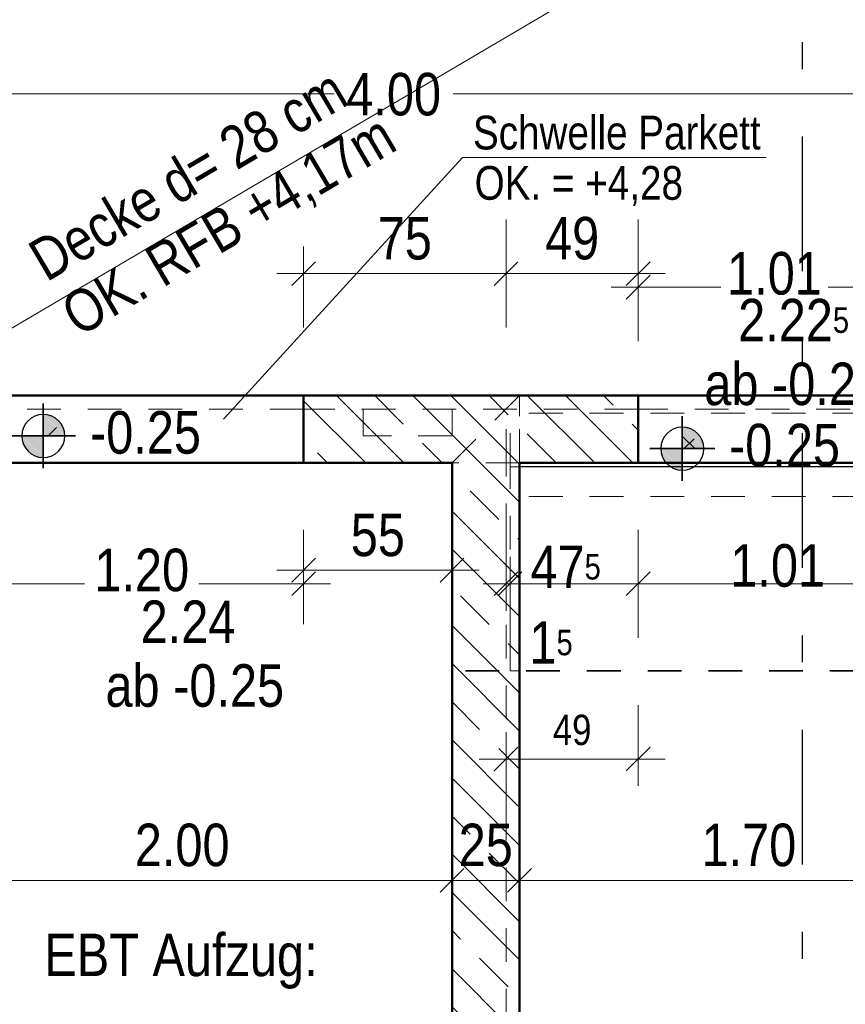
# Model space of a CAD drawing. Header units: millimetres. Extents: x 0 to 102, y -15 to 47.
# Tile 12 of 103: x 9.26 to 12.32, y 14.89 to 18.54. Entities that reach past the tile are written whole.
import ezdxf

# ---------------------------------------------------------------- set-up
doc = ezdxf.new("R2010")
doc.units = ezdxf.units.MM
for name, pattern in [('DASHDOT', [1, 0.5, -0.25, 0, -0.25]), ('DASHDOTX2', [2, 1, -0.5, 0, -0.5]), ('HIDDEN', [0.375, 0.25, -0.125])]:
    doc.linetypes.add(name, pattern=pattern)
doc.layers.add('Achsen', color=7, linetype='Continuous', lineweight=20)
doc.styles.add('Arial Narrow', font='ARIALN.TTF')
doc.dimstyles.new('Arch_Strakon_dimstyle', dxfattribs={"dimtxt": 15.75, "dimasz": 1, "dimexe": 1.25, "dimexo": 0.0625, "dimgap": 1, "dimtad": 0, "dimzin": 12, "dimdsep": 46, "dimtxsty": 'Arial Narrow', "dimblk": 'Arrowhead_Tick', "dimsah": 1, "dimcen": 0, "dimse1": 1, "dimse2": 1, "dimclrd": 6, "dimclrt": 2, "dimazin": 0, "dimtfac": 1, "dimtdec": 4, "dimtmove": 0, "dimatfit": 3, "dimldrblk": 'NONE', "dimfxl": 1, "dimtvp": 1, "dimtolj": 1, "dimtzin": 0, "dimlwd": 13, "dimarcsym": 2})
pattern_1 = [(45, (0, 0), (-0.0707107, 0.0707107), []), (135, (0, 0), (-0.0707107, -0.0707107), [])]
pattern_2 = [(135, (0, 0), (-0.212132, -0.212132), []), (135, (-0.0707, -0.0707), (-0.212132, -0.212132), []), (135, (-0.14142, -0.14142), (-0.212132, -0.212132), [0.15, -0.1])]

# ---------------------------------------------------------------- blocks, each defined once
blk = doc.blocks.new('Arrowhead_Tick')
at = {"color": 0, "linetype": 'Continuous', "lineweight": -2}
for p, q in [((0, 20), (0, -10)), ((-1, 0), (0, 0)), ((10, 0), (0, 0))]:
    blk.add_line(p, q, dxfattribs=at)
at = {"color": 2, "linetype": 'Continuous', "lineweight": 35}
blk.add_line((4.42, 4.42), (-4.42, -4.42), dxfattribs=at)
blk = doc.blocks.new('*D277')
at = {"layer": 'Achsen', "color": 6, "linetype": 'Continuous', "lineweight": 13}
blk.add_line((10.3182, 16.5), (10.8481, 16.5), dxfattribs=at)
at = {"layer": 'Defpoints', "color": 0}
for p in [(10.3082, 16.8979), (10.8581, 16.8979), (10.8581, 16.5)]:
    blk.add_point(p, dxfattribs=at)
at = {"layer": 'Achsen', "color": 6, "lineweight": 13, "xscale": 0.01, "yscale": 0.01, "zscale": 0.01}
blk.add_blockref('Arrowhead_Tick', (10.8581, 16.5), dxfattribs=at)
at = {"layer": 'Achsen', "color": 6, "lineweight": 13, "xscale": 0.01, "yscale": 0.01, "zscale": 0.01, "rotation": 180}
blk.add_blockref('Arrowhead_Tick', (10.3082, 16.5), dxfattribs=at)
at = {"layer": 'Achsen', "color": 2, "lineweight": 35, "insert": (10.5831, 16.6301), "char_height": 0.1575, "attachment_point": 5, "style": 'Arial Narrow'}
blk.add_mtext('\\A1;55', dxfattribs=at)
blk = doc.blocks.new('_None')
blk = doc.blocks.new('*D278')
at = {"layer": 'Achsen', "color": 6, "linetype": 'Continuous', "lineweight": 13}
blk.add_line((11.0831, 16.45), (11.5381, 16.45), dxfattribs=at)
at = {"layer": 'Defpoints', "color": 0}
for p in [(11.0731, 16.8829), (11.5481, 16.8979), (11.5481, 16.45)]:
    blk.add_point(p, dxfattribs=at)
at = {"layer": 'Achsen', "color": 6, "lineweight": 13, "xscale": 0.01, "yscale": 0.01, "zscale": 0.01}
blk.add_blockref('Arrowhead_Tick', (11.5481, 16.45), dxfattribs=at)
at = {"layer": 'Achsen', "color": 6, "lineweight": 13, "xscale": 0.01, "yscale": 0.01, "zscale": 0.01, "rotation": 180}
blk.add_blockref('Arrowhead_Tick', (11.0731, 16.45), dxfattribs=at)
at = {"layer": 'Achsen', "color": 2, "lineweight": 35, "insert": (11.2791, 16.5123), "char_height": 0.1575, "attachment_point": 5, "style": 'Arial Narrow'}
blk.add_mtext('\\A1;47{\\A1;\\H.6x;\\S5;}', dxfattribs=at)
blk = doc.blocks.new('*D489')
at = {"color": 6, "linetype": 'Continuous', "lineweight": 13}
for p, q in [((8.8682, 18.266), (10.4215, 18.266)), ((12.8482, 18.266), (10.8619, 18.266))]:
    blk.add_line(p, q, dxfattribs=at)
at = {"layer": 'Defpoints', "color": 0}
for p in [(8.8582, 19.2829), (12.8582, 19.2829), (12.8582, 18.266)]:
    blk.add_point(p, dxfattribs=at)
at = {"color": 6, "lineweight": 13, "xscale": 0.01, "yscale": 0.01, "zscale": 0.01}
blk.add_blockref('Arrowhead_Tick', (12.8582, 18.266), dxfattribs=at)
at = {"color": 6, "lineweight": 13, "xscale": 0.01, "yscale": 0.01, "zscale": 0.01, "rotation": 180}
blk.add_blockref('Arrowhead_Tick', (8.8582, 18.266), dxfattribs=at)
at = {"color": 2, "lineweight": 35, "insert": (10.6417, 18.2642), "char_height": 0.1575, "attachment_point": 5, "style": 'Arial Narrow'}
blk.add_mtext('\\A1;4.00', dxfattribs=at)
blk = doc.blocks.new('*D552')
at = {"color": 6, "linetype": 'Continuous', "lineweight": 13}
blk.add_line((10.3182, 17.6), (11.0481, 17.6), dxfattribs=at)
at = {"layer": 'Defpoints', "color": 0}
for p in [(11.0581, 17.6), (10.3082, 17.0979), (11.0581, 17.0979)]:
    blk.add_point(p, dxfattribs=at)
at = {"color": 6, "lineweight": 13, "xscale": 0.01, "yscale": 0.01, "zscale": 0.01}
blk.add_blockref('Arrowhead_Tick', (11.0581, 17.6), dxfattribs=at)
at = {"color": 6, "lineweight": 13, "xscale": 0.01, "yscale": 0.01, "zscale": 0.01, "rotation": 180}
blk.add_blockref('Arrowhead_Tick', (10.3082, 17.6), dxfattribs=at)
at = {"color": 2, "lineweight": 35, "insert": (10.6831, 17.7301), "char_height": 0.1575, "attachment_point": 5, "style": 'Arial Narrow'}
blk.add_mtext('\\A1;75', dxfattribs=at)
blk = doc.blocks.new('*D553')
at = {"color": 6, "linetype": 'Continuous', "lineweight": 13}
blk.add_line((11.0681, 17.6), (11.5381, 17.6), dxfattribs=at)
at = {"layer": 'Defpoints', "color": 0}
for p in [(11.5481, 17.6), (11.0581, 17.0979), (11.5481, 17.0979)]:
    blk.add_point(p, dxfattribs=at)
at = {"color": 6, "lineweight": 13, "xscale": 0.01, "yscale": 0.01, "zscale": 0.01}
blk.add_blockref('Arrowhead_Tick', (11.5481, 17.6), dxfattribs=at)
at = {"color": 6, "lineweight": 13, "xscale": 0.01, "yscale": 0.01, "zscale": 0.01, "rotation": 180}
blk.add_blockref('Arrowhead_Tick', (11.0581, 17.6), dxfattribs=at)
at = {"color": 2, "lineweight": 35, "insert": (11.3031, 17.7304), "char_height": 0.1575, "attachment_point": 5, "style": 'Arial Narrow'}
blk.add_mtext('\\A1;49', dxfattribs=at)
blk = doc.blocks.new('*D555')
at = {"layer": 'Achsen', "color": 6, "linetype": 'Continuous', "lineweight": 13}
for p, q in [((11.0481, 16.45), (11.0381, 16.45)), ((11.0581, 16.45), (11.0731, 16.45)), ((11.0831, 16.45), (11.0931, 16.45))]:
    blk.add_line(p, q, dxfattribs=at)
at = {"layer": 'Defpoints', "color": 0}
for p in [(11.0581, 16.8979), (11.0731, 16.8829), (11.0731, 16.45)]:
    blk.add_point(p, dxfattribs=at)
at = {"layer": 'Achsen', "color": 6, "lineweight": 13, "xscale": 0.01, "yscale": 0.01, "zscale": 0.01}
blk.add_blockref('Arrowhead_Tick', (11.0581, 16.45), dxfattribs=at)
at = {"layer": 'Achsen', "color": 6, "lineweight": 13, "xscale": 0.01, "yscale": 0.01, "zscale": 0.01, "rotation": 180}
blk.add_blockref('Arrowhead_Tick', (11.0731, 16.45), dxfattribs=at)
at = {"layer": 'Achsen', "color": 2, "lineweight": 35, "insert": (11.2251, 16.2315), "char_height": 0.1575, "attachment_point": 5, "style": 'Arial Narrow'}
blk.add_mtext('\\A1;1{\\A1;\\H.6x;\\S5;}', dxfattribs=at)
blk = doc.blocks.new('*D738')
at = {"layer": 'Achsen', "color": 6, "linetype": 'Continuous', "lineweight": 13}
blk.add_line((11.0681, 15.8), (11.5381, 15.8), dxfattribs=at)
at = {"layer": 'Defpoints', "color": 0}
for p in [(11.0581, 16.8979), (11.5481, 16.8979), (11.5481, 15.8)]:
    blk.add_point(p, dxfattribs=at)
at = {"layer": 'Achsen', "color": 6, "lineweight": 13, "xscale": 0.01, "yscale": 0.01, "zscale": 0.01}
blk.add_blockref('Arrowhead_Tick', (11.5481, 15.8), dxfattribs=at)
at = {"layer": 'Achsen', "color": 6, "lineweight": 13, "xscale": 0.01, "yscale": 0.01, "zscale": 0.01, "rotation": 180}
blk.add_blockref('Arrowhead_Tick', (11.0581, 15.8), dxfattribs=at)
at = {"layer": 'Achsen', "color": 3, "lineweight": 25, "insert": (11.3031, 15.9074), "char_height": 0.1125, "attachment_point": 5, "style": 'Arial Narrow'}
blk.add_mtext('\\A1;49', dxfattribs=at)
blk = doc.blocks.new('*D761')
at = {"layer": 'Achsen', "color": 6, "linetype": 'Continuous', "lineweight": 13}
blk.add_line((11.5581, 16.45), (12.5481, 16.45), dxfattribs=at)
at = {"layer": 'Defpoints', "color": 0}
for p in [(11.5481, 16.8979), (12.5581, 16.8979), (12.5581, 16.45)]:
    blk.add_point(p, dxfattribs=at)
at = {"layer": 'Achsen', "color": 6, "lineweight": 13, "xscale": 0.01, "yscale": 0.01, "zscale": 0.01}
blk.add_blockref('Arrowhead_Tick', (12.5581, 16.45), dxfattribs=at)
at = {"layer": 'Achsen', "color": 6, "lineweight": 13, "xscale": 0.01, "yscale": 0.01, "zscale": 0.01, "rotation": 180}
blk.add_blockref('Arrowhead_Tick', (11.5481, 16.45), dxfattribs=at)
at = {"layer": 'Achsen', "color": 2, "lineweight": 35, "insert": (12.065, 16.5165), "char_height": 0.1575, "attachment_point": 5, "style": 'Arial Narrow'}
blk.add_mtext('\\A1;1.01', dxfattribs=at)
blk = doc.blocks.new('*D762')
at = {"layer": 'Achsen', "color": 6, "linetype": 'Continuous', "lineweight": 13}
for p, q in [((9.1182, 16.45), (9.4966, 16.45)), ((10.2982, 16.45), (9.9197, 16.45))]:
    blk.add_line(p, q, dxfattribs=at)
at = {"layer": 'Defpoints', "color": 0}
for p in [(9.1082, 16.8979), (10.3082, 16.8979), (10.3082, 16.45)]:
    blk.add_point(p, dxfattribs=at)
at = {"layer": 'Achsen', "color": 6, "lineweight": 13, "xscale": 0.01, "yscale": 0.01, "zscale": 0.01}
blk.add_blockref('Arrowhead_Tick', (10.3082, 16.45), dxfattribs=at)
at = {"layer": 'Achsen', "color": 6, "lineweight": 13, "xscale": 0.01, "yscale": 0.01, "zscale": 0.01, "rotation": 180}
blk.add_blockref('Arrowhead_Tick', (9.1082, 16.45), dxfattribs=at)
at = {"layer": 'Achsen', "color": 2, "lineweight": 35, "insert": (9.7082, 16.5), "char_height": 0.1575, "attachment_point": 5, "style": 'Arial Narrow'}
blk.add_mtext('\\A1;1.20', dxfattribs=at)
blk = doc.blocks.new('*D763')
at = {"color": 6, "linetype": 'Continuous', "lineweight": 13}
for p, q in [((11.5581, 17.55), (11.8538, 17.55)), ((12.5481, 17.55), (12.2525, 17.55))]:
    blk.add_line(p, q, dxfattribs=at)
at = {"layer": 'Defpoints', "color": 0}
for p in [(12.5581, 17.55), (11.5481, 17.0979), (12.5581, 17.0979)]:
    blk.add_point(p, dxfattribs=at)
at = {"color": 6, "lineweight": 13, "xscale": 0.01, "yscale": 0.01, "zscale": 0.01}
blk.add_blockref('Arrowhead_Tick', (12.5581, 17.55), dxfattribs=at)
at = {"color": 6, "lineweight": 13, "xscale": 0.01, "yscale": 0.01, "zscale": 0.01, "rotation": 180}
blk.add_blockref('Arrowhead_Tick', (11.5481, 17.55), dxfattribs=at)
at = {"color": 2, "lineweight": 35, "insert": (12.0531, 17.6), "char_height": 0.1575, "attachment_point": 5, "style": 'Arial Narrow'}
blk.add_mtext('\\A1;1.01', dxfattribs=at)
blk = doc.blocks.new('*D774')
at = {"color": 6, "linetype": 'Continuous', "lineweight": 13}
blk.add_line((8.8682, 15.35), (10.8481, 15.35), dxfattribs=at)
at = {"layer": 'Defpoints', "color": 0}
for p in [(8.8582, 16.8979), (10.8581, 16.8979), (10.8581, 15.35)]:
    blk.add_point(p, dxfattribs=at)
at = {"color": 6, "lineweight": 13, "xscale": 0.01, "yscale": 0.01, "zscale": 0.01}
blk.add_blockref('Arrowhead_Tick', (10.8581, 15.35), dxfattribs=at)
at = {"color": 6, "lineweight": 13, "xscale": 0.01, "yscale": 0.01, "zscale": 0.01, "rotation": 180}
blk.add_blockref('Arrowhead_Tick', (8.8582, 15.35), dxfattribs=at)
at = {"color": 2, "lineweight": 35, "insert": (9.8581, 15.4804), "char_height": 0.1575, "attachment_point": 5, "style": 'Arial Narrow'}
blk.add_mtext('\\A1;2.00', dxfattribs=at)
blk = doc.blocks.new('*D775')
at = {"color": 6, "linetype": 'Continuous', "lineweight": 13}
blk.add_line((10.8681, 15.35), (11.0981, 15.35), dxfattribs=at)
at = {"layer": 'Defpoints', "color": 0}
for p in [(10.8581, 16.8979), (11.1081, 16.8979), (11.1081, 15.35)]:
    blk.add_point(p, dxfattribs=at)
at = {"color": 6, "lineweight": 13, "xscale": 0.01, "yscale": 0.01, "zscale": 0.01}
blk.add_blockref('Arrowhead_Tick', (11.1081, 15.35), dxfattribs=at)
at = {"color": 6, "lineweight": 13, "xscale": 0.01, "yscale": 0.01, "zscale": 0.01, "rotation": 180}
blk.add_blockref('Arrowhead_Tick', (10.8581, 15.35), dxfattribs=at)
at = {"color": 2, "lineweight": 35, "insert": (10.9831, 15.4804), "char_height": 0.1575, "attachment_point": 5, "style": 'Arial Narrow'}
blk.add_mtext('\\A1;25', dxfattribs=at)
blk = doc.blocks.new('*D776')
at = {"color": 6, "linetype": 'Continuous', "lineweight": 13}
blk.add_line((11.1181, 15.35), (12.7982, 15.35), dxfattribs=at)
at = {"layer": 'Defpoints', "color": 0}
for p in [(11.1081, 16.8979), (12.8082, 16.8979), (12.8082, 15.35)]:
    blk.add_point(p, dxfattribs=at)
at = {"color": 6, "lineweight": 13, "xscale": 0.01, "yscale": 0.01, "zscale": 0.01}
blk.add_blockref('Arrowhead_Tick', (12.8082, 15.35), dxfattribs=at)
at = {"color": 6, "lineweight": 13, "xscale": 0.01, "yscale": 0.01, "zscale": 0.01, "rotation": 180}
blk.add_blockref('Arrowhead_Tick', (11.1081, 15.35), dxfattribs=at)
at = {"color": 2, "lineweight": 35, "insert": (11.9582, 15.4804), "char_height": 0.1575, "attachment_point": 5, "style": 'Arial Narrow'}
blk.add_mtext('\\A1;1.70', dxfattribs=at)

msp = doc.modelspace()

# ---------------------------------------------------------------- hatches: boundary and pattern name
at = {"lineweight": 13}
h = msp.add_hatch(dxfattribs=at)
h.set_pattern_fill('wuB', color=6, scale=0.01, angle=135, style=0, pattern_type=2)
h.set_pattern_definition(pattern_2)
h.paths.add_polyline_path([(10.3081504, 17.1479312), (11.1081483, 17.1479483), (10.8581483, 16.8979429), (10.3081557, 16.8979312)])
h = msp.add_hatch(dxfattribs=at)
h.set_pattern_fill('wuB', color=6, scale=0.01, angle=135, style=0, pattern_type=2)
h.set_pattern_definition(pattern_2)
h.paths.add_polyline_path([(11.1081483, 17.1479483), (11.1081483, 13.2478891), (10.8581483, 13.2478857), (10.8581483, 16.8979429)])
h = msp.add_hatch(dxfattribs=at)
h.set_pattern_fill('wuB', color=6, scale=0.01, angle=135, style=0, pattern_type=2)
h.set_pattern_definition(pattern_2)
h.paths.add_polyline_path([(11.5481483, 17.147896), (11.5481483, 16.8978952), (11.1081483, 16.897896), (11.1081483, 17.147896)])
h = msp.add_hatch(dxfattribs=at)
h.set_pattern_fill('FT', color=6, scale=0.01, angle=45, style=0, pattern_type=2)
h.set_pattern_definition(pattern_1)
h.paths.add_polyline_path([(9.3432715, 17.0780435), (9.4232715, 16.9980435), (9.3432715, 16.9980435)])
at = {"lineweight": 13, "true_color": 0xcccccc}
for points in [[(9.3432715, 17.0780435), (9.4232715, 16.9980435), (9.3432715, 16.9980435)], [(9.4232595, 16.9994244), (9.4232238, 17.0008048), (9.4231642, 17.0021844), (9.4230808, 17.0035628), (9.4229737, 17.0049395), (9.4228428, 17.0063142), (9.4226882, 17.0076864), (9.4225099, 17.0090558), (9.422308, 17.0104219), (9.4220826, 17.0117842), (9.4218337, 17.0131425), (9.4215613, 17.0144963), (9.4212657, 17.0158452), (9.4209468, 17.0171888), (9.4206048, 17.0185266), (9.4202397, 17.0198584), (9.4198517, 17.0211837), (9.4194409, 17.0225021), (9.4190073, 17.0238131), (9.4185513, 17.0251166), (9.4180728, 17.0264119), (9.417572, 17.0276988), (9.417049, 17.0289768), (9.4165041, 17.0302457), (9.4159374, 17.0315049), (9.415349, 17.0327542), (9.4147391, 17.0339931), (9.4141079, 17.0352214), (9.4134557, 17.0364385), (9.4127825, 17.0376442), (9.4120886, 17.0388381), (9.4113742, 17.0400199), (9.4106395, 17.0411891), (9.4098848, 17.0423455), (9.4091102, 17.0434887), (9.4083159, 17.0446183), (9.4075023, 17.0457341), (9.4066696, 17.0468357), (9.405818, 17.0479227), (9.4049477, 17.0489949), (9.4040591, 17.0500518), (9.4031523, 17.0510933), (9.4022277, 17.052119), (9.4012856, 17.0531286), (9.4003261, 17.0541217), (9.3993497, 17.0550982), (9.3983565, 17.0560576), (9.3973469, 17.0569998), (9.3963213, 17.0579244), (9.3952798, 17.0588311), (9.3942228, 17.0597198), (9.3931506, 17.06059), (9.3920636, 17.0614417), (9.3909621, 17.0622744), (9.3898463, 17.063088), (9.3887166, 17.0638822), (9.3875734, 17.0646568), (9.3864171, 17.0654116), (9.3852478, 17.0661463), (9.3840661, 17.0668607), (9.3828722, 17.0675545), (9.3816665, 17.0682277), (9.3804493, 17.06888), (9.3792211, 17.0695111), (9.3779822, 17.070121), (9.3767329, 17.0707094), (9.3754736, 17.0712761), (9.3742048, 17.0718211), (9.3729267, 17.072344), (9.3716398, 17.0728448), (9.3703445, 17.0733233), (9.3690411, 17.0737794), (9.36773, 17.0742129), (9.3664116, 17.0746237), (9.3650864, 17.0750117), (9.3637546, 17.0753768), (9.3624167, 17.0757189), (9.3610731, 17.0760377), (9.3597242, 17.0763334), (9.3583705, 17.0766057), (9.3570122, 17.0768546), (9.3556498, 17.0770801), (9.3542837, 17.0772819), (9.3529144, 17.0774602), (9.3515422, 17.0776148), (9.3501675, 17.0777457), (9.3487907, 17.0778529), (9.3474124, 17.0779363), (9.3460327, 17.0779958), (9.3446523, 17.0780316), (9.3432715, 17.0780435)], [(11.7114392, 17.0310221), (11.7914392, 16.9510221), (11.7114392, 16.9510221)], [(11.7914273, 16.952403), (11.7913915, 16.9537834), (11.7913319, 16.955163), (11.7912486, 16.9565414), (11.7911414, 16.9579182), (11.7910105, 16.9592928), (11.7908559, 16.9606651), (11.7906776, 16.9620344), (11.7904757, 16.9634005), (11.7902503, 16.9647628), (11.7900014, 16.9661211), (11.7897291, 16.9674749), (11.7894334, 16.9688238), (11.7891145, 16.9701674), (11.7887725, 16.9715053), (11.7884074, 16.972837), (11.7880194, 16.9741623), (11.7876086, 16.9754807), (11.7871751, 16.9767918), (11.786719, 16.9780952), (11.7862405, 16.9793905), (11.7857397, 16.9806774), (11.7852167, 16.9819555), (11.7846718, 16.9832243), (11.7841051, 16.9844835), (11.7835167, 16.9857328), (11.7829068, 16.9869718), (11.7822757, 16.9882), (11.7816234, 16.9894171), (11.7809502, 16.9906228), (11.7802563, 16.9918167), (11.7795419, 16.9929985), (11.7788073, 16.9941677), (11.7780525, 16.9953241), (11.7772779, 16.9964673), (11.7764837, 16.997597), (11.7756701, 16.9987127), (11.7748373, 16.9998143), (11.7739857, 17.0009013), (11.7731154, 17.0019735), (11.7722268, 17.0030305), (11.77132, 17.0040719), (11.7703955, 17.0050976), (11.7694533, 17.0061072), (11.7684938, 17.0071003), (11.7675174, 17.0080768), (11.7665242, 17.0090362), (11.7655147, 17.0099784), (11.764489, 17.010903), (11.7634475, 17.0118097), (11.7623905, 17.0126984), (11.7613184, 17.0135686), (11.7602313, 17.0144203), (11.7591298, 17.015253), (11.758014, 17.0160666), (11.7568844, 17.0168608), (11.7557412, 17.0176354), (11.7545848, 17.0183902), (11.7534155, 17.0191249), (11.7522338, 17.0198393), (11.7510399, 17.0205332), (11.7498342, 17.0212063), (11.748617, 17.0218586), (11.7473888, 17.0224898), (11.7461499, 17.0230996), (11.7449006, 17.023688), (11.7436414, 17.0242548), (11.7423725, 17.0247997), (11.7410945, 17.0253226), (11.7398076, 17.0258234), (11.7385122, 17.0263019), (11.7372088, 17.026758), (11.7358977, 17.0271915), (11.7345794, 17.0276024), (11.7332541, 17.0279904), (11.7319223, 17.0283554), (11.7305844, 17.0286975), (11.7292409, 17.0290164), (11.727892, 17.029312), (11.7265382, 17.0295843), (11.7251799, 17.0298332), (11.7238175, 17.0300587), (11.7224515, 17.0302606), (11.7210821, 17.0304388), (11.7197099, 17.0305934), (11.7183352, 17.0307244), (11.7169585, 17.0308315), (11.7155801, 17.0309149), (11.7142005, 17.0309745), (11.71282, 17.0310102), (11.7114392, 17.0310221)], [(9.3432715, 16.9980435), (9.3432715, 16.9180435), (9.2632715, 16.9980435)], [(9.2632834, 16.9966627), (9.2633191, 16.9952822), (9.2633787, 16.9939026), (9.2634621, 16.9925242), (9.2635692, 16.9911475), (9.2637001, 16.9897728), (9.2638547, 16.9884006), (9.264033, 16.9870312), (9.2642349, 16.9856652), (9.2644603, 16.9843028), (9.2647092, 16.9829445), (9.2649816, 16.9815907), (9.2652772, 16.9802418), (9.2655961, 16.9788983), (9.2659381, 16.9775604), (9.2663032, 16.9762286), (9.2666912, 16.9749033), (9.267102, 16.973585), (9.2675356, 16.9722739), (9.2679916, 16.9709705), (9.2684702, 16.9696751), (9.268971, 16.9683882), (9.2694939, 16.9671102), (9.2700388, 16.9658413), (9.2706056, 16.9645821), (9.2711939, 16.9633328), (9.2718038, 16.9620939), (9.272435, 16.9608657), (9.2730872, 16.9596485), (9.2737604, 16.9584428), (9.2744543, 16.9572489), (9.2751687, 16.9560671), (9.2759034, 16.9548979), (9.2766581, 16.9537415), (9.2774327, 16.9525983), (9.278227, 16.9514687), (9.2790406, 16.9503529), (9.2798733, 16.9492513), (9.2807249, 16.9481643), (9.2815952, 16.9470922), (9.2824838, 16.9460352), (9.2833906, 16.9449937), (9.2843152, 16.943968), (9.2852573, 16.9429584), (9.2862168, 16.9419653), (9.2871932, 16.9409888), (9.2881864, 16.9400294), (9.289196, 16.9390872), (9.2902216, 16.9381626), (9.2912631, 16.9372559), (9.2923201, 16.9363673), (9.2933923, 16.935497), (9.2944793, 16.9346454), (9.2955809, 16.9338126), (9.2966966, 16.932999), (9.2978263, 16.9322048), (9.2989695, 16.9314302), (9.3001259, 16.9306754), (9.3012951, 16.9299408), (9.3024768, 16.9292264), (9.3036708, 16.9285325), (9.3048765, 16.9278593), (9.3060936, 16.927207), (9.3073218, 16.9265759), (9.3085608, 16.925966), (9.30981, 16.9253776), (9.3110693, 16.9248109), (9.3123381, 16.9242659), (9.3136162, 16.923743), (9.3149031, 16.9232422), (9.3161984, 16.9227637), (9.3175018, 16.9223076), (9.3188129, 16.9218741), (9.3201313, 16.9214633), (9.3214566, 16.9210753), (9.3227883, 16.9207102), (9.3241262, 16.9203682), (9.3254698, 16.9200493), (9.3268187, 16.9197536), (9.3281724, 16.9194813), (9.3295307, 16.9192324), (9.3308931, 16.919007), (9.3322592, 16.9188051), (9.3336285, 16.9186268), (9.3350007, 16.9184722), (9.3363754, 16.9183413), (9.3377522, 16.9182341), (9.3391305, 16.9181507), (9.3405102, 16.9180912), (9.3418906, 16.9180554), (9.3432715, 16.9180435)], [(11.7114392, 16.9510221), (11.7114392, 16.8710221), (11.6314392, 16.9510221)], [(11.6314511, 16.9496413), (11.6314869, 16.9482608), (11.6315464, 16.9468812), (11.6316298, 16.9455028), (11.631737, 16.9441261), (11.6318679, 16.9427514), (11.6320225, 16.9413792), (11.6322008, 16.9400098), (11.6324026, 16.9386438), (11.6326281, 16.9372814), (11.632877, 16.9359231), (11.6331493, 16.9345693), (11.633445, 16.9332204), (11.6337638, 16.9318769), (11.6341059, 16.930539), (11.6344709, 16.9292072), (11.634859, 16.927882), (11.6352698, 16.9265636), (11.6357033, 16.9252525), (11.6361594, 16.9239491), (11.6366379, 16.9226537), (11.6371387, 16.9213668), (11.6376616, 16.9200888), (11.6382065, 16.9188199), (11.6387733, 16.9175607), (11.6393617, 16.9163114), (11.6399715, 16.9150725), (11.6406027, 16.9138443), (11.641255, 16.9126271), (11.6419281, 16.9114214), (11.642622, 16.9102275), (11.6433364, 16.9090458), (11.6440711, 16.9078765), (11.6448259, 16.9067201), (11.6456005, 16.9055769), (11.6463947, 16.9044473), (11.6472083, 16.9033315), (11.648041, 16.90223), (11.6488927, 16.9011429), (11.6497629, 16.9000708), (11.6506516, 16.8990138), (11.6515583, 16.8979723), (11.6524829, 16.8969466), (11.6534251, 16.8959371), (11.6543845, 16.8949439), (11.655361, 16.8939675), (11.6563541, 16.893008), (11.6573637, 16.8920659), (11.6583894, 16.8911413), (11.6594309, 16.8902345), (11.6604878, 16.8893459), (11.66156, 16.8884756), (11.662647, 16.887624), (11.6637486, 16.8867912), (11.6648644, 16.8859776), (11.665994, 16.8851834), (11.6671372, 16.8844088), (11.6682936, 16.8836541), (11.6694628, 16.8829194), (11.6706446, 16.882205), (11.6718385, 16.8815111), (11.6730442, 16.8808379), (11.6742613, 16.8801856), (11.6754896, 16.8795545), (11.6767285, 16.8789446), (11.6779778, 16.8783562), (11.679237, 16.8777895), (11.6805058, 16.8772446), (11.6817839, 16.8767216), (11.6830708, 16.8762208), (11.6843661, 16.8757423), (11.6856696, 16.8752862), (11.6869806, 16.8748527), (11.688299, 16.8744419), (11.6896243, 16.8740539), (11.6909561, 16.8736888), (11.6922939, 16.8733468), (11.6936375, 16.8730279), (11.6949864, 16.8727322), (11.6963402, 16.8724599), (11.6976985, 16.872211), (11.6990608, 16.8719856), (11.7004269, 16.8717837), (11.7017963, 16.8716054), (11.7031685, 16.8714508), (11.7045432, 16.8713199), (11.7059199, 16.8712127), (11.7072983, 16.8711294), (11.7086779, 16.8710698), (11.7100583, 16.871034), (11.7114392, 16.8710221)]]:
    msp.add_hatch(color=254, dxfattribs=at).paths.add_polyline_path(points)
at = {"lineweight": 13}
h = msp.add_hatch(dxfattribs=at)
h.set_pattern_fill('FT', color=6, scale=0.01, angle=45, style=0, pattern_type=2)
h.set_pattern_definition(pattern_1)
h.paths.add_polyline_path([(11.7114392, 17.0310221), (11.7914392, 16.9510221), (11.7114392, 16.9510221)])

# ---------------------------------------------------------------- linework, layer by layer
at = {"color": 4, "linetype": 'Continuous', "lineweight": 50}
for p, q in [((10.3081504, 17.1478952), (9.1081504, 17.1478952)), ((10.3081504, 17.1479312), (11.1081483, 17.1479483)), ((10.3081557, 16.8979312), (10.3081504, 17.1479312)), ((10.3081504, 16.8978952), (10.3081504, 17.1478952)), ((11.5481483, 17.1478952), (11.1081483, 17.1478952)), ((11.5481483, 16.8978952), (11.5481483, 17.147896)), ((12.5581483, 17.1478952), (11.5481483, 17.1478952)), ((10.3081504, 16.8978919), (9.1081504, 16.8978919)), ((10.3081557, 16.8979312), (10.8581483, 16.8979429)), ((10.8581483, 13.2478857), (10.8581483, 16.8978926)), ((11.1081483, 13.2478891), (11.1081483, 16.897896)), ((11.5481483, 16.8978919), (11.1081483, 16.8978919)), ((12.5581483, 16.8978919), (11.5481483, 16.8978919))]:
    msp.add_line(p, q, dxfattribs=at)
at = {"color": 6, "linetype": 'HIDDEN', "lineweight": 13, "ltscale": 0.5}
for p, q in [((10.8581483, 16.8979429), (11.1081483, 17.1479483)), ((11.1081483, 17.0712364), (11.1081483, 17.147896)), ((10.3081504, 17.0978926), (9.1081504, 17.0978926)), ((11.5481483, 17.0978926), (10.3081515, 17.0978926)), ((10.3085911, 16.8978926), (10.3085911, 17.0978926)), ((10.5281483, 16.9978926), (10.5281483, 17.0978926)), ((10.8581483, 16.9978926), (10.8581483, 17.0978926)), ((11.0581483, 16.8978952), (11.0581483, 17.0978926)), ((12.5581483, 17.0978926), (11.5481483, 17.0978926)), ((12.8431483, 17.0828742), (11.0731483, 17.0828742)), ((11.0731483, 16.8828742), (11.0731483, 17.0828742)), ((11.1081483, 16.897896), (11.1081483, 17.0712364)), ((10.8581483, 16.9978926), (10.5281483, 16.9978926)), ((11.1081483, 16.8978919), (10.8581483, 16.8978919)), ((11.0581483, 13.2478857), (11.0581483, 16.8978952)), ((11.1081483, 16.8828742), (11.0731483, 16.8828742)), ((11.0731483, 16.1273957), (11.0731483, 16.8828742)), ((12.8431483, 16.7728742), (11.0731483, 16.7728742)), ((11.1081483, 16.1273957), (11.0731483, 16.1273957))]:
    msp.add_line(p, q, dxfattribs=at)
at = {"color": 2, "linetype": 'DASHDOT', "lineweight": 35, "ltscale": 0.5}
for p, q in [((9.3432715, 17.1180435), (9.3432715, 16.8780435)), ((11.7114392, 17.0710221), (11.7114392, 16.8310221)), ((9.4632715, 16.9980435), (9.2232715, 16.9980435)), ((11.8314392, 16.9510221), (11.5914392, 16.9510221))]:
    msp.add_line(p, q, dxfattribs=at)
at = {"color": 2, "linetype": 'HIDDEN', "lineweight": 35, "ltscale": 0.5}
msp.add_line((13.0581558, 16.1273957), (10.8581483, 16.1273957), dxfattribs=at)
at = {"color": 3, "linetype": 'Continuous', "lineweight": 25}
for centre, start, end in [((9.3432715, 16.9980435), 90, 180), ((9.3432715, 16.9980435), 0, 90), ((11.7114392, 16.9510221), 90, 180), ((11.7114392, 16.9510221), 0, 90), ((9.3432715, 16.9980435), 180, 270), ((9.3432715, 16.9980435), 270, 0), ((11.7114392, 16.9510221), 180, 270), ((11.7114392, 16.9510221), 270, 0)]:
    msp.add_arc(centre, 0.08, start, end, dxfattribs=at)
at = {"layer": 'Achsen', "color": 3, "linetype": 'DASHDOTX2', "lineweight": 25, "ltscale": 0.5}
msp.add_line((12.1556957, 39.0086435), (12.1556957, 11.9806051), dxfattribs=at)
at = {"layer": 'Achsen', "color": 5, "linetype": 'Continuous', "lineweight": 18}
for p, q in [((8.7081504, 17.0928919), (13.1081558, 19.6844613)), ((10.8965273, 18.0308361), (10.0110237, 17.0603242)), ((12.0228879, 18.0308361), (10.8965273, 18.0308361))]:
    msp.add_line(p, q, dxfattribs=at)
at = {"layer": 'Achsen', "color": 3, "linetype": 'Continuous', "lineweight": 25}
for p, q in [((10.8581483, 16.8978919), (10.3081504, 16.8978919)), ((12.8081558, 16.8828742), (11.1081483, 16.8828742))]:
    msp.add_line(p, q, dxfattribs=at)

# ---------------------------------------------------------------- texts
at = {"color": 2, "lineweight": 35, "style": 'Arial Narrow'}
for p in [(9.5164077, 16.9324333), (11.8845755, 16.8854119)]:
    msp.add_text('-0.25', height=0.1575, dxfattribs=at).set_placement(p)
at = {"color": 2, "lineweight": 35, "insert": (12.1240312, 17.3082258), "char_height": 0.1575, "attachment_point": 5, "line_spacing_factor": 0.9, "style": 'Arial Narrow'}
msp.add_mtext('2.22{\\A1;\\H.6x;\\S5;}{\\P}ab -0.25', dxfattribs=at)
at = {"layer": 'Achsen', "color": 3, "lineweight": 25, "style": 'Arial Narrow'}
for s, p in [('Schwelle Parkett', (10.9357373, 18.0603869)), ('OK. = +4,28', (10.9417526, 17.8739125))]:
    msp.add_text(s, height=0.125, dxfattribs=at).set_placement(p)
at = {"layer": 'Achsen', "color": 2, "lineweight": 35, "style": 'Arial Narrow'}
msp.add_text('EBT Aufzug:', height=0.1575, dxfattribs=at).set_placement((9.3470377, 14.9950338))
at = {"layer": 'Achsen', "color": 2, "lineweight": 35, "insert": (9.4900321, 17.3381225), "char_height": 0.1575, "attachment_point": 7, "rotation": 30.4978, "line_spacing_factor": 0.9, "style": 'Arial Narrow'}
msp.add_mtext('Decke d= 28 cm{\\P}OK. RFB +4,17m', dxfattribs=at)
at = {"layer": 'Achsen', "color": 2, "lineweight": 35, "insert": (9.879718, 16.1897087), "char_height": 0.1575, "attachment_point": 5, "line_spacing_factor": 0.9, "style": 'Arial Narrow'}
msp.add_mtext('2.24 {\\P} ab -0.25', dxfattribs=at)

# ---------------------------------------------------------------- dimensions: what is measured, and where the dimension line sits
at = {"lineweight": 35}
for base, p1, p2, text, override, picture, middle in [((12.8581558, 18.2660335), (8.8581504, 19.2828926), (12.8581558, 19.2828926), '4.00', {"dimscale": 0.01, "dimtxt": 15.75, "dimasz": 1, "dimgap": 5, "dimtad": 0, "dimjust": 0, "dimtih": 0, "dimtoh": 0, "dimdec": 5, "dimdsep": 46, "dimtxsty": 'Arial Narrow', "dimclrd": 6, "dimclrt": 2, "dimtix": 0, "dimtofl": 255, "dimtmove": 2, "dimatfit": 2, "dimfxl": 0, "dimfxlon": 0, "dimtvp": 31.746032, "dimlwd": 13}, '*D489', (10.641706, 18.2642041)), ((11.0581483, 17.6), (10.3081504, 17.0978926), (11.0581483, 17.0978926), '75', {"dimscale": 0.01, "dimtxt": 15.75, "dimasz": 1, "dimgap": 5, "dimtad": 1, "dimjust": 0, "dimtih": 0, "dimtoh": 0, "dimdec": 5, "dimdsep": 46, "dimtxsty": 'Arial Narrow', "dimclrd": 6, "dimclrt": 2, "dimtix": 1, "dimtofl": 255, "dimtmove": 0, "dimatfit": 2, "dimfxl": 0, "dimfxlon": 0, "dimtvp": 31.746032, "dimlwd": 13}, '*D552', (10.6831493, 17.6)), ((11.5481483, 17.6), (11.0581483, 17.0978926), (11.5481483, 17.0978926), '49', {"dimscale": 0.01, "dimtxt": 15.75, "dimasz": 1, "dimgap": 5, "dimtad": 1, "dimjust": 0, "dimtih": 0, "dimtoh": 0, "dimdec": 5, "dimdsep": 46, "dimtxsty": 'Arial Narrow', "dimclrd": 6, "dimclrt": 2, "dimtix": 1, "dimtofl": 255, "dimtmove": 0, "dimatfit": 2, "dimfxl": 0, "dimfxlon": 0, "dimtvp": 31.746032, "dimlwd": 13}, '*D553', (11.3031483, 17.6)), ((12.5581483, 17.55), (11.5481483, 17.0978926), (12.5581483, 17.0978926), '1.01', {"dimscale": 0.01, "dimtxt": 15.75, "dimasz": 1, "dimgap": 5, "dimtad": 0, "dimjust": 0, "dimtih": 0, "dimtoh": 0, "dimdec": 5, "dimdsep": 46, "dimtxsty": 'Arial Narrow', "dimclrd": 6, "dimclrt": 2, "dimtix": 0, "dimtofl": 255, "dimtmove": 2, "dimatfit": 2, "dimfxl": 0, "dimfxlon": 0, "dimtvp": 31.746032, "dimlwd": 13}, '*D763', (12.0531483, 17.6)), ((10.8581483, 15.35), (8.8581504, 16.8978919), (10.8581483, 16.8979429), '2.00', {"dimscale": 0.01, "dimtxt": 15.75, "dimasz": 1, "dimgap": 5, "dimtad": 1, "dimjust": 0, "dimtih": 0, "dimtoh": 0, "dimdec": 5, "dimdsep": 46, "dimtxsty": 'Arial Narrow', "dimclrd": 6, "dimclrt": 2, "dimtix": 1, "dimtofl": 255, "dimtmove": 0, "dimatfit": 2, "dimfxl": 0, "dimfxlon": 0, "dimtvp": 31.746032, "dimlwd": 13}, '*D774', (9.8581493, 15.35)), ((11.1081483, 15.35), (10.8581483, 16.8979429), (11.1081483, 16.897896), '25', {"dimscale": 0.01, "dimtxt": 15.75, "dimasz": 1, "dimgap": 5, "dimtad": 1, "dimjust": 0, "dimtih": 0, "dimtoh": 0, "dimdec": 5, "dimdsep": 46, "dimtxsty": 'Arial Narrow', "dimclrd": 6, "dimclrt": 2, "dimtix": 1, "dimtofl": 255, "dimtmove": 0, "dimatfit": 2, "dimfxl": 0, "dimfxlon": 0, "dimtvp": 31.746032, "dimlwd": 13}, '*D775', (10.9831483, 15.35)), ((12.8081558, 15.35), (11.1081483, 16.897896), (12.8081558, 16.897896), '1.70', {"dimscale": 0.01, "dimtxt": 15.75, "dimasz": 1, "dimgap": 5, "dimtad": 1, "dimjust": 0, "dimtih": 0, "dimtoh": 0, "dimdec": 5, "dimdsep": 46, "dimtxsty": 'Arial Narrow', "dimclrd": 6, "dimclrt": 2, "dimtix": 1, "dimtofl": 255, "dimtmove": 0, "dimatfit": 2, "dimfxl": 0, "dimfxlon": 0, "dimtvp": 31.746032, "dimlwd": 13}, '*D776', (11.9581521, 15.35))]:
    dim = msp.add_linear_dim(base=base, p1=p1, p2=p2, text=text, dimstyle='Arch_Strakon_dimstyle', override=override, dxfattribs=at)
    dim.commit()
    dim.dimension.update_dxf_attribs({"geometry": picture, "text_midpoint": middle, "dimtype": 160})
at = {"layer": 'Achsen', "lineweight": 35}
for base, p1, p2, text, override, picture, middle in [((10.3081504, 16.45), (9.1081504, 16.8978919), (10.3081504, 16.8978919), '1.20', {"dimscale": 0.01, "dimtxt": 15.75, "dimasz": 1, "dimgap": 5, "dimtad": 0, "dimjust": 0, "dimtih": 0, "dimtoh": 0, "dimdec": 5, "dimdsep": 46, "dimtxsty": 'Arial Narrow', "dimclrd": 6, "dimclrt": 2, "dimtix": 0, "dimtofl": 255, "dimtmove": 2, "dimatfit": 2, "dimfxl": 0, "dimfxlon": 0, "dimtvp": 31.746032, "dimlwd": 13}, '*D762', (9.7081504, 16.5)), ((10.8581483, 16.5), (10.3081504, 16.8978919), (10.8581483, 16.8978926), '55', {"dimscale": 0.01, "dimtxt": 15.75, "dimasz": 1, "dimgap": 5, "dimtad": 1, "dimjust": 0, "dimtih": 0, "dimtoh": 0, "dimdec": 5, "dimdsep": 46, "dimtxsty": 'Arial Narrow', "dimclrd": 6, "dimclrt": 2, "dimtix": 1, "dimtofl": 255, "dimtmove": 0, "dimatfit": 2, "dimfxl": 0, "dimfxlon": 0, "dimtvp": 31.746032, "dimlwd": 13}, '*D277', (10.5831493, 16.5)), ((11.5481483, 16.45), (11.0731483, 16.8828742), (11.5481483, 16.8978919), '47{\\A1;\\H.6x;\\S5;}', {"dimscale": 0.01, "dimtxt": 15.75, "dimasz": 1, "dimgap": 5, "dimtad": 0, "dimjust": 0, "dimtih": 0, "dimtoh": 0, "dimdec": 5, "dimdsep": 46, "dimtxsty": 'Arial Narrow', "dimclrd": 6, "dimclrt": 2, "dimtix": 0, "dimtofl": 255, "dimtmove": 2, "dimatfit": 2, "dimfxl": 0, "dimfxlon": 0, "dimtvp": 31.746032, "dimlwd": 13}, '*D278', (11.279095, 16.5123404)), ((11.0731483, 16.45), (11.0581483, 16.8978952), (11.0731483, 16.8828742), '1{\\A1;\\H.6x;\\S5;}', {"dimscale": 0.01, "dimtxt": 15.75, "dimasz": 1, "dimgap": 5, "dimtad": 0, "dimjust": 0, "dimtih": 0, "dimtoh": 0, "dimdec": 5, "dimdsep": 46, "dimtxsty": 'Arial Narrow', "dimclrd": 6, "dimclrt": 2, "dimtix": 0, "dimtofl": 255, "dimtmove": 2, "dimatfit": 2, "dimfxl": 0, "dimfxlon": 0, "dimtvp": 31.746032, "dimlwd": 13}, '*D555', (11.2251356, 16.2315052)), ((12.5581483, 16.45), (11.5481483, 16.8978919), (12.5581483, 16.8978919), '1.01', {"dimscale": 0.01, "dimtxt": 15.75, "dimasz": 1, "dimgap": 5, "dimtad": 0, "dimjust": 0, "dimtih": 0, "dimtoh": 0, "dimdec": 5, "dimdsep": 46, "dimtxsty": 'Arial Narrow', "dimclrd": 6, "dimclrt": 2, "dimtix": 0, "dimtofl": 255, "dimtmove": 2, "dimatfit": 2, "dimfxl": 0, "dimfxlon": 0, "dimtvp": 31.746032, "dimlwd": 13}, '*D761', (12.0650384, 16.5165314))]:
    dim = msp.add_linear_dim(base=base, p1=p1, p2=p2, text=text, dimstyle='Arch_Strakon_dimstyle', override=override, dxfattribs=at)
    dim.commit()
    dim.dimension.update_dxf_attribs({"geometry": picture, "text_midpoint": middle, "dimtype": 160})
at = {"layer": 'Achsen', "lineweight": 25}
dim = msp.add_linear_dim(base=(11.5481483, 15.8), p1=(11.0581483, 16.8978952), p2=(11.5481483, 16.8978919), text='49', dimstyle='Arch_Strakon_dimstyle', override={"dimscale": 0.01, "dimtxt": 11.25, "dimasz": 1, "dimgap": 5, "dimtad": 1, "dimjust": 0, "dimtih": 0, "dimtoh": 0, "dimdec": 5, "dimdsep": 46, "dimtxsty": 'Arial Narrow', "dimclrd": 6, "dimclrt": 3, "dimtix": 1, "dimtofl": 255, "dimtmove": 0, "dimatfit": 2, "dimfxl": 0, "dimfxlon": 0, "dimtvp": 44.444444, "dimlwd": 13}, dxfattribs=at)
dim.commit()
dim.dimension.update_dxf_attribs({"geometry": '*D738', "text_midpoint": (11.3031483, 15.8), "dimtype": 160})

doc.saveas('drawing.dxf')
